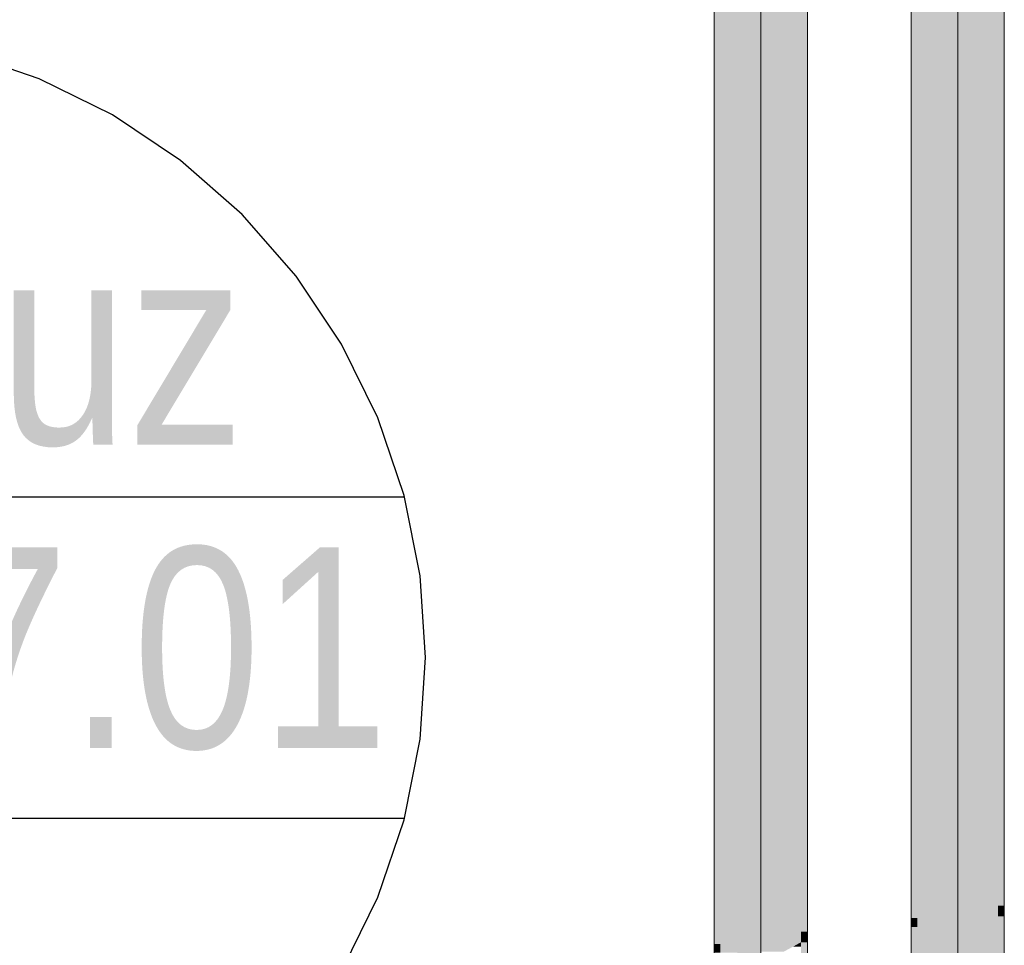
# Model space of a CAD drawing. Extents: x -223 to 557, y -138 to 606.
# Tile 134 of 256: x 27 to 39, y 67 to 78. Entities that reach past the tile are written whole.
import ezdxf

# ---------------------------------------------------------------- set-up
doc = ezdxf.new("R2010")
doc.units = 0
doc.layers.get('0').update_dxf_attribs({"lineweight": 35})
doc.layers.add('0-Shading', color=7, linetype='Continuous', lineweight=35)
doc.layers.add('5_EG-TÜRSTEMPEL', color=7, linetype='Continuous', lineweight=25)
doc.layers.add('H_Ruecklauf_OG', color=5, linetype='Continuous', lineweight=18, true_color=0x0000ff)
doc.layers.add('H_Vorlauf_OG', color=1, linetype='Continuous', lineweight=18, true_color=0xff0000)
doc.styles.get("Standard").update_dxf_attribs({"font": 'arial.ttf'})

# ---------------------------------------------------------------- blocks, each defined once
blk = doc.blocks.new('Shading-A07ALDT51N', base_point=(35.834, 66.523))
at = {"layer": '0-Shading', "color": 174, "true_color": 0x0000a0}
for points in [[(36.916, 66.785), (36.838, 66.785), (36.916, 79.293)], [(36.838, 66.785), (36.916, 79.293), (36.838, 79.293)], [(35.834, 66.632), (35.756, 66.632), (35.834, 78.877)], [(35.756, 66.632), (35.834, 78.877), (35.756, 78.877)], [(36.838, 66.655), (36.916, 66.655), (36.916, 66.785)], [(36.838, 66.655), (36.916, 66.785), (36.838, 66.785)], [(35.834, 66.523), (35.756, 66.523), (35.756, 66.632)], [(35.834, 66.523), (35.834, 66.632), (35.756, 66.632)], [(36.838, 54.16), (36.916, 54.16), (36.838, 66.655)], [(36.916, 54.16), (36.838, 66.655), (36.916, 66.655)]]:
    blk.add_solid(points, dxfattribs=at)
at = {"layer": '0-Shading', "color": 172, "true_color": 0x0000d9}
for points in [[(36.838, 66.655), (36.626, 66.655), (36.838, 78.868)], [(36.626, 66.655), (36.838, 78.868), (36.626, 78.868)], [(36.046, 66.523), (35.834, 66.523), (36.046, 78.627)], [(35.834, 66.523), (36.046, 78.627), (35.834, 78.627)], [(36.626, 66.539), (36.838, 66.655), (36.626, 66.655)], [(36.74, 66.601), (36.838, 66.601), (36.838, 66.655)]]:
    blk.add_solid(points, dxfattribs=at)
at = {"layer": '0-Shading', "color": 5, "true_color": 0x0000fa}
for points in [[(36.336, 66.469), (36.046, 66.469), (36.336, 78.546)], [(36.046, 66.469), (36.336, 78.546), (36.046, 78.546)], [(36.626, 66.539), (36.336, 66.539), (36.626, 78.546)], [(36.336, 66.539), (36.626, 78.546), (36.336, 78.546)]]:
    blk.add_solid(points, dxfattribs=at)
blk = doc.blocks.new('Shading-A07ALDT71N', base_point=(38.5, 56.16))
at = {"layer": '0-Shading', "color": 14, "true_color": 0xa00000}
for points in [[(39.37, 67.108), (39.292, 67.108), (39.37, 80.31)], [(39.292, 67.108), (39.37, 80.31), (39.292, 80.31)], [(38.287, 66.955), (38.21, 66.955), (38.287, 79.894)], [(38.21, 66.955), (38.287, 79.894), (38.21, 79.894)], [(39.292, 66.978), (39.37, 66.978), (39.37, 67.108)], [(39.292, 66.978), (39.37, 67.108), (39.292, 67.108)], [(39.292, 56.16), (39.37, 56.16), (39.292, 66.978)], [(39.37, 56.16), (39.292, 66.978), (39.37, 66.978)], [(38.21, 66.846), (38.287, 66.846), (38.21, 66.955)], [(38.287, 66.846), (38.287, 66.955), (38.21, 66.955)], [(38.21, 56.16), (38.287, 56.16), (38.21, 66.846)], [(38.287, 56.16), (38.21, 66.846), (38.287, 66.846)]]:
    blk.add_solid(points, dxfattribs=at)
at = {"layer": '0-Shading', "color": 12, "true_color": 0xd90000}
for points in [[(39.292, 66.978), (39.08, 66.978), (39.292, 79.884)], [(39.08, 66.978), (39.292, 79.884), (39.08, 79.884)], [(38.5, 66.846), (38.287, 66.846), (38.5, 79.644)], [(38.287, 66.846), (38.5, 79.644), (38.287, 79.644)], [(39.08, 66.862), (39.292, 66.862), (39.292, 66.978)], [(39.08, 66.862), (39.292, 66.978), (39.08, 66.978)], [(39.08, 56.16), (39.292, 56.16), (39.08, 66.862)], [(39.292, 56.16), (39.08, 66.862), (39.292, 66.862)], [(38.287, 66.786), (38.5, 66.786), (38.287, 66.846)], [(38.5, 66.786), (38.5, 66.846), (38.287, 66.846)], [(38.287, 56.16), (38.5, 56.16), (38.287, 66.786)], [(38.5, 56.16), (38.287, 66.786), (38.5, 66.786)]]:
    blk.add_solid(points, dxfattribs=at)
at = {"layer": '0-Shading', "color": 1, "true_color": 0xfa0000}
for points in [[(38.79, 66.792), (38.5, 66.792), (38.79, 79.563)], [(38.5, 66.792), (38.79, 79.563), (38.5, 79.563)], [(39.08, 66.862), (38.79, 66.862), (39.08, 79.563)], [(38.79, 66.862), (39.08, 79.563), (38.79, 79.563)], [(38.79, 66.792), (39.08, 66.792), (39.08, 66.862)], [(38.79, 66.792), (39.08, 66.862), (38.79, 66.862)], [(38.5, 66.786), (38.79, 66.786), (38.79, 66.792)], [(38.5, 66.786), (38.79, 66.792), (38.5, 66.792)], [(38.5, 56.16), (38.79, 56.16), (38.5, 66.786)], [(38.79, 56.16), (38.5, 66.786), (38.79, 66.786)], [(38.79, 56.16), (39.08, 56.16), (38.79, 66.792)], [(39.08, 56.16), (38.79, 66.792), (39.08, 66.792)]]:
    blk.add_solid(points, dxfattribs=at)
blk = doc.blocks.new('Referenz-A07ALDUO1N', base_point=(-167.675, -99.33))
at = {"layer": '5_EG-TÜRSTEMPEL', "color": 0, "lineweight": -2}
for p, q in [((27.345, 77.405), (26.378, 77.733)), ((28.26, 76.954), (27.345, 77.405)), ((29.108, 76.387), (28.26, 76.954)), ((29.875, 75.714), (29.108, 76.387)), ((30.548, 74.947), (29.875, 75.714)), ((31.115, 74.099), (30.548, 74.947)), ((31.566, 73.184), (31.115, 74.099)), ((31.894, 72.218), (31.566, 73.184)), ((24.36, 72.199), (31.899, 72.199)), ((32.093, 71.217), (31.894, 72.218)), ((32.16, 70.199), (32.093, 71.217)), ((32.093, 69.181), (32.16, 70.199)), ((31.894, 68.18), (32.093, 69.181)), ((24.36, 68.199), (31.899, 68.199)), ((31.566, 67.214), (31.894, 68.18)), ((31.115, 66.299), (31.566, 67.214))]:
    blk.add_line(p, q, dxfattribs=at)
at = {"layer": '5_EG-TÜRSTEMPEL', "color": 0, "lineweight": -2, "char_height": 2.5, "attachment_point": 1}
for s, insert in [('{\\W0.83;\\fArial;THMsuz}', (19.115, 75.351)), ('{\\W0.82;\\fArial;T-EG-07.01}', (16.738, 71.572))]:
    blk.add_mtext(s, dxfattribs=dict(at, insert=insert))
blk = doc.blocks.new('Rohr - 1703-A07ALE1C1N', base_point=(-36.69, 53.29))
at = {"color": 0, "linetype": 'ByBlock', "lineweight": -2, "ltscale": 0.18}
blk.add_line((36.336, 136.769), (36.336, 53.29), dxfattribs=at)
blk = doc.blocks.new('Rohr - 1703-A07ALE1I1N', base_point=(-34.571, 55.29))
at = {"color": 0, "linetype": 'ByBlock', "lineweight": -2, "ltscale": 0.18}
blk.add_line((38.79, 138.553), (38.79, 55.29), dxfattribs=at)
blk = doc.blocks.new('Geometrie-A07ALE461N', base_point=(-37.27, 52.71))
at = {"layer": 'H_Ruecklauf_OG'}
for p, q in [((35.756, 136.499), (35.756, 54.16)), ((36.916, 54.16), (36.916, 136.499))]:
    blk.add_line(p, q, dxfattribs=at)
blk = doc.blocks.new('Geometrie-A07ALE481N', base_point=(-35.151, 54.71))
at = {"layer": 'H_Vorlauf_OG'}
for p, q in [((38.21, 138.283), (38.21, 56.16)), ((39.37, 56.16), (39.37, 138.283))]:
    blk.add_line(p, q, dxfattribs=at)

msp = doc.modelspace()

# ---------------------------------------------------------------- block references
at = {"color": 251, "lineweight": 25, "ltscale": 0.25, "true_color": 0x585858}
msp.add_blockref('Referenz-A07ALDUO1N', (-167.675, -99.33), dxfattribs=at)
for name, p in [('Shading-A07ALDT51N', (35.834, 66.523)), ('Shading-A07ALDT71N', (38.5, 56.16))]:
    msp.add_blockref(name, p)
at = {"linetype": 'Continuous', "ltscale": 0.35}
for name, p in [('Geometrie-A07ALE461N', (-37.27, 52.71)), ('Geometrie-A07ALE481N', (-35.151, 54.71))]:
    msp.add_blockref(name, p, dxfattribs=at)
at = {"layer": 'H_Ruecklauf_OG', "ltscale": 0.18}
msp.add_blockref('Rohr - 1703-A07ALE1C1N', (-36.69, 53.29), dxfattribs=at)
at = {"layer": 'H_Vorlauf_OG', "ltscale": 0.18}
msp.add_blockref('Rohr - 1703-A07ALE1I1N', (-34.571, 55.29), dxfattribs=at)

doc.saveas('drawing.dxf')
